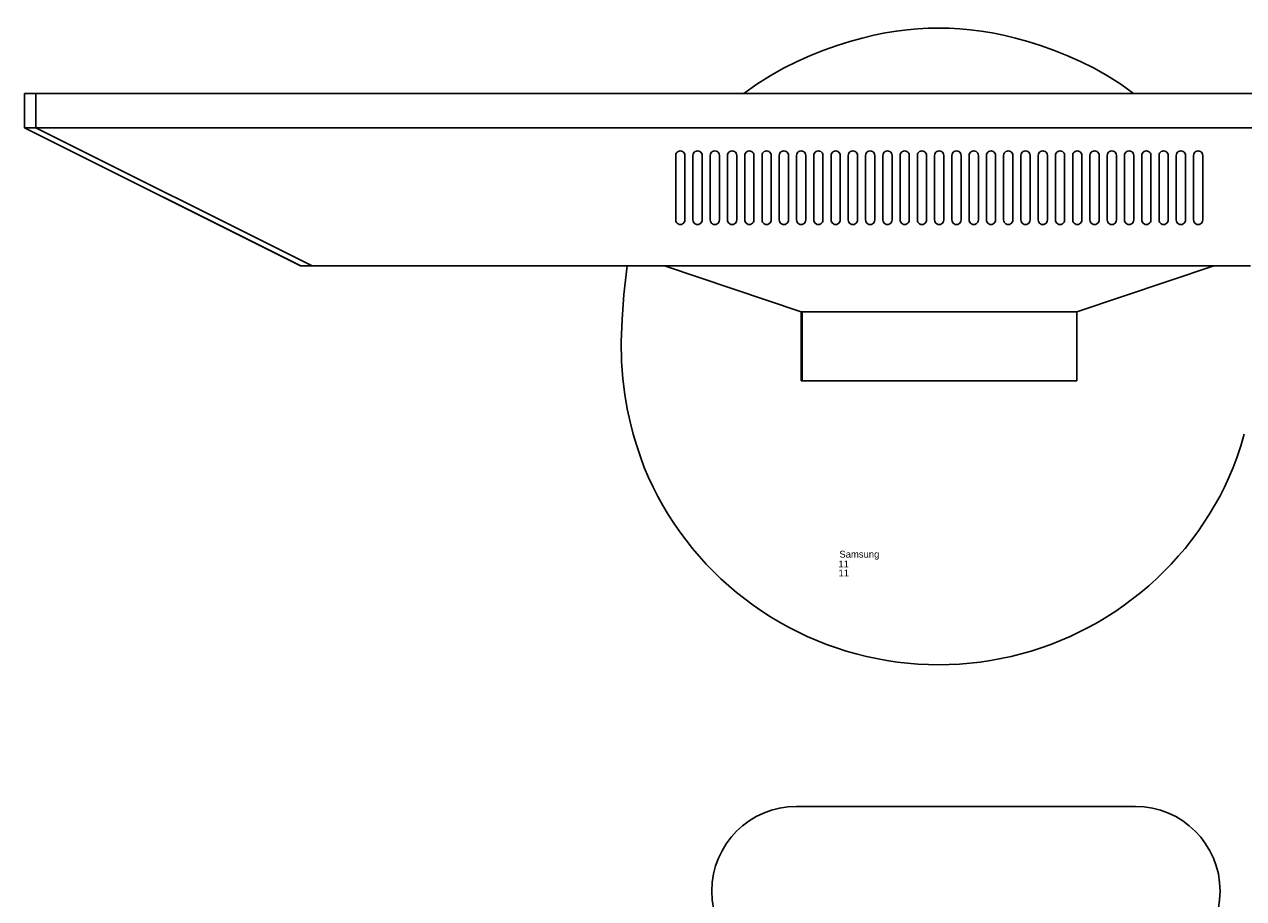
# Model space of a CAD drawing. Header units: inches. Extents: x 38 to 872, y -154 to 346.
# Tile 86 of 99: x 651 to 687, y 210 to 236. Entities that reach past the tile are written whole.
import ezdxf

# ---------------------------------------------------------------- set-up
doc = ezdxf.new("R2010")
doc.units = ezdxf.units.IN
doc.header["$MEASUREMENT"] = 0
doc.layers.add('Edges', color=7, linetype='Continuous')
doc.styles.get("Standard").update_dxf_attribs({"font": 'arial.ttf'})

# ---------------------------------------------------------------- blocks, each defined once
blk = doc.blocks.new('Mesa')
blk.add_lwpolyline([(117.882, 60.616), (107.882, 60.616)])
for centre, start, end in [((107.882, 58.116), 90, 270), ((117.882, 58.116), 270, 90)]:
    blk.add_arc(centre, 2.5, start, end)
for tag, p, flags in [('ID', (4.63, 109.471), 1), ('PC_DISPONIBLES', (4.666, 106.305), 3), ('PC_ACTUALES', (4.642, 104.708), 1)]:
    blk.add_attdef(tag, p, '', height=1, dxfattribs=dict(flags=flags))
blk.add_attdef('POSICION', (4.604, 107.926), '', height=1)
blk = doc.blocks.new('Monitor')
at = {"layer": 'Edges'}
for p, q in [((-3.948, -0.88), (-3.948, 1.157)), ((-3.948, 1.157), (-3.92, 1.157)), ((-3.92, -0.88), (-3.92, 1.157)), ((-3.92, 1.157), (4.192, 1.157)), ((4.192, -0.88), (4.192, 1.157)), ((-7.98, -2.239), (-3.948, -0.88)), ((-3.92, -0.88), (-3.948, -0.88)), ((4.192, -0.88), (-3.92, -0.88)), ((8.235, -2.239), (4.192, -0.88)), ((-26.873, -6.314), (-18.71, -2.239)), ((-26.873, -6.314), (-18.722, -2.239)), ((-18.382, -2.239), (-26.533, -6.314)), ((-18.71, -2.239), (-18.722, -2.239)), ((-18.382, -2.239), (-18.71, -2.239)), ((-9.083, -2.239), (-18.382, -2.239)), ((-7.98, -2.239), (-9.083, -2.239)), ((8.235, -2.239), (-7.98, -2.239)), ((9.31, -2.239), (8.235, -2.239)), ((-7.645, -3.562), (-7.65, -3.597)), ((-7.65, -3.597), (-7.65, -5.499)), ((-7.645, -3.562), (-7.632, -3.529)), ((-7.61, -3.501), (-7.632, -3.529)), ((-7.582, -3.48), (-7.61, -3.501)), ((-7.549, -3.466), (-7.582, -3.48)), ((-7.514, -3.462), (-7.549, -3.466)), ((-7.479, -3.466), (-7.514, -3.462)), ((-7.446, -3.48), (-7.479, -3.466)), ((-7.418, -3.501), (-7.446, -3.48)), ((-7.397, -3.529), (-7.418, -3.501)), ((-7.383, -3.562), (-7.397, -3.529)), ((-7.378, -3.597), (-7.383, -3.562)), ((-7.378, -5.499), (-7.378, -3.597)), ((-7.141, -3.597), (-7.136, -3.562)), ((-7.141, -5.499), (-7.141, -3.597)), ((-7.136, -3.562), (-7.122, -3.529)), ((-7.122, -3.529), (-7.101, -3.501)), ((-7.101, -3.501), (-7.073, -3.48)), ((-7.073, -3.48), (-7.04, -3.466)), ((-7.04, -3.466), (-7.005, -3.462)), ((-7.005, -3.462), (-6.97, -3.466)), ((-6.97, -3.466), (-6.937, -3.48)), ((-6.937, -3.48), (-6.909, -3.501)), ((-6.909, -3.501), (-6.887, -3.529)), ((-6.887, -3.529), (-6.874, -3.562)), ((-6.874, -3.562), (-6.869, -3.597)), ((-6.869, -3.597), (-6.869, -5.499)), ((-6.631, -3.597), (-6.627, -3.562)), ((-6.631, -5.499), (-6.631, -3.597)), ((-6.627, -3.562), (-6.613, -3.529)), ((-6.613, -3.529), (-6.591, -3.501)), ((-6.591, -3.501), (-6.563, -3.48)), ((-6.563, -3.48), (-6.531, -3.466)), ((-6.531, -3.466), (-6.495, -3.462)), ((-6.495, -3.462), (-6.46, -3.466)), ((-6.46, -3.466), (-6.427, -3.48)), ((-6.427, -3.48), (-6.399, -3.501)), ((-6.399, -3.501), (-6.378, -3.529)), ((-6.378, -3.529), (-6.364, -3.562)), ((-6.364, -3.562), (-6.36, -3.597)), ((-6.36, -3.597), (-6.36, -5.499)), ((-6.122, -3.597), (-6.117, -3.562)), ((-6.122, -3.597), (-6.122, -5.499)), ((-6.117, -3.562), (-6.104, -3.529)), ((-6.104, -3.529), (-6.082, -3.501)), ((-6.082, -3.501), (-6.054, -3.48)), ((-6.054, -3.48), (-6.021, -3.466)), ((-6.021, -3.466), (-5.986, -3.462)), ((-5.986, -3.462), (-5.951, -3.466)), ((-5.951, -3.466), (-5.918, -3.48)), ((-5.918, -3.48), (-5.89, -3.501)), ((-5.89, -3.501), (-5.868, -3.529)), ((-5.868, -3.529), (-5.855, -3.562)), ((-5.855, -3.562), (-5.85, -3.597)), ((-5.85, -3.597), (-5.85, -5.499)), ((-5.612, -3.597), (-5.608, -3.562)), ((-5.612, -3.597), (-5.612, -5.499)), ((-5.608, -3.562), (-5.594, -3.529)), ((-5.594, -3.529), (-5.573, -3.501)), ((-5.573, -3.501), (-5.544, -3.48)), ((-5.544, -3.48), (-5.512, -3.466)), ((-5.512, -3.466), (-5.477, -3.462)), ((-5.477, -3.462), (-5.441, -3.466)), ((-5.441, -3.466), (-5.409, -3.48)), ((-5.409, -3.48), (-5.38, -3.501)), ((-5.38, -3.501), (-5.359, -3.529)), ((-5.359, -3.529), (-5.345, -3.562)), ((-5.345, -3.562), (-5.341, -3.597)), ((-5.341, -3.597), (-5.341, -5.499)), ((-5.103, -3.597), (-5.098, -3.562)), ((-5.103, -3.597), (-5.103, -5.499)), ((-5.085, -3.529), (-5.098, -3.562)), ((-5.063, -3.501), (-5.085, -3.529)), ((-5.035, -3.48), (-5.063, -3.501)), ((-5.002, -3.466), (-5.035, -3.48)), ((-4.967, -3.462), (-5.002, -3.466)), ((-4.932, -3.466), (-4.967, -3.462)), ((-4.899, -3.48), (-4.932, -3.466)), ((-4.871, -3.501), (-4.899, -3.48)), ((-4.849, -3.529), (-4.871, -3.501)), ((-4.836, -3.562), (-4.849, -3.529)), ((-4.831, -3.597), (-4.836, -3.562)), ((-4.831, -5.499), (-4.831, -3.597)), ((-4.589, -3.562), (-4.594, -3.597)), ((-4.594, -3.597), (-4.594, -5.499)), ((-4.575, -3.529), (-4.589, -3.562)), ((-4.554, -3.501), (-4.575, -3.529)), ((-4.526, -3.48), (-4.554, -3.501)), ((-4.493, -3.466), (-4.526, -3.48)), ((-4.458, -3.462), (-4.493, -3.466)), ((-4.423, -3.466), (-4.458, -3.462)), ((-4.39, -3.48), (-4.423, -3.466)), ((-4.362, -3.501), (-4.39, -3.48)), ((-4.34, -3.529), (-4.362, -3.501)), ((-4.326, -3.562), (-4.34, -3.529)), ((-4.322, -3.597), (-4.326, -3.562)), ((-4.322, -5.499), (-4.322, -3.597)), ((-4.079, -3.562), (-4.084, -3.597)), ((-4.084, -3.597), (-4.084, -5.499)), ((-4.066, -3.529), (-4.079, -3.562)), ((-4.044, -3.501), (-4.066, -3.529)), ((-4.016, -3.48), (-4.044, -3.501)), ((-3.983, -3.466), (-4.016, -3.48)), ((-3.948, -3.462), (-3.983, -3.466)), ((-3.913, -3.466), (-3.948, -3.462)), ((-3.88, -3.48), (-3.913, -3.466)), ((-3.852, -3.501), (-3.88, -3.48)), ((-3.831, -3.529), (-3.852, -3.501)), ((-3.817, -3.562), (-3.831, -3.529)), ((-3.812, -3.597), (-3.817, -3.562)), ((-3.812, -5.499), (-3.812, -3.597)), ((-3.57, -3.562), (-3.575, -3.597)), ((-3.575, -3.597), (-3.575, -5.499)), ((-3.556, -3.529), (-3.57, -3.562)), ((-3.535, -3.501), (-3.556, -3.529)), ((-3.507, -3.48), (-3.535, -3.501)), ((-3.474, -3.466), (-3.507, -3.48)), ((-3.439, -3.462), (-3.474, -3.466)), ((-3.404, -3.466), (-3.439, -3.462)), ((-3.371, -3.48), (-3.404, -3.466)), ((-3.343, -3.501), (-3.371, -3.48)), ((-3.321, -3.529), (-3.343, -3.501)), ((-3.308, -3.562), (-3.321, -3.529)), ((-3.303, -3.597), (-3.308, -3.562)), ((-3.303, -5.499), (-3.303, -3.597)), ((-3.065, -3.597), (-3.061, -3.562)), ((-3.065, -3.597), (-3.065, -5.499)), ((-3.061, -3.562), (-3.047, -3.529)), ((-3.047, -3.529), (-3.025, -3.501)), ((-3.025, -3.501), (-2.997, -3.48)), ((-2.997, -3.48), (-2.965, -3.466)), ((-2.965, -3.466), (-2.929, -3.462)), ((-2.929, -3.462), (-2.894, -3.466)), ((-2.894, -3.466), (-2.861, -3.48)), ((-2.861, -3.48), (-2.833, -3.501)), ((-2.833, -3.501), (-2.812, -3.529)), ((-2.812, -3.529), (-2.798, -3.562)), ((-2.798, -3.562), (-2.794, -3.597)), ((-2.794, -3.597), (-2.794, -5.499)), ((-2.556, -3.597), (-2.551, -3.562)), ((-2.556, -3.597), (-2.556, -5.499)), ((-2.551, -3.562), (-2.538, -3.529)), ((-2.538, -3.529), (-2.516, -3.501)), ((-2.516, -3.501), (-2.488, -3.48)), ((-2.488, -3.48), (-2.455, -3.466)), ((-2.455, -3.466), (-2.42, -3.462)), ((-2.42, -3.462), (-2.385, -3.466)), ((-2.385, -3.466), (-2.352, -3.48)), ((-2.352, -3.48), (-2.324, -3.501)), ((-2.324, -3.501), (-2.302, -3.529)), ((-2.302, -3.529), (-2.289, -3.562)), ((-2.289, -3.562), (-2.284, -3.597)), ((-2.284, -3.597), (-2.284, -5.499)), ((-2.046, -3.597), (-2.042, -3.562)), ((-2.046, -3.597), (-2.046, -5.499)), ((-2.042, -3.562), (-2.028, -3.529)), ((-2.028, -3.529), (-2.007, -3.501)), ((-2.007, -3.501), (-1.978, -3.48)), ((-1.978, -3.48), (-1.946, -3.466)), ((-1.946, -3.466), (-1.91, -3.462)), ((-1.91, -3.462), (-1.875, -3.466)), ((-1.875, -3.466), (-1.843, -3.48)), ((-1.843, -3.48), (-1.814, -3.501)), ((-1.814, -3.501), (-1.793, -3.529)), ((-1.793, -3.529), (-1.779, -3.562)), ((-1.779, -3.562), (-1.775, -3.597)), ((-1.775, -3.597), (-1.775, -5.499)), ((-1.532, -3.562), (-1.537, -3.597)), ((-1.537, -3.597), (-1.537, -5.499)), ((-1.519, -3.529), (-1.532, -3.562)), ((-1.497, -3.501), (-1.519, -3.529)), ((-1.469, -3.48), (-1.497, -3.501)), ((-1.436, -3.466), (-1.469, -3.48)), ((-1.401, -3.462), (-1.436, -3.466)), ((-1.366, -3.466), (-1.401, -3.462)), ((-1.333, -3.48), (-1.366, -3.466)), ((-1.305, -3.501), (-1.333, -3.48)), ((-1.283, -3.529), (-1.305, -3.501)), ((-1.27, -3.562), (-1.283, -3.529)), ((-1.265, -3.597), (-1.27, -3.562)), ((-1.265, -5.499), (-1.265, -3.597)), ((-1.023, -3.562), (-1.027, -3.597)), ((-1.027, -3.597), (-1.027, -5.499)), ((-1.009, -3.529), (-1.023, -3.562)), ((-0.988, -3.501), (-1.009, -3.529)), ((-0.96, -3.48), (-0.988, -3.501)), ((-0.927, -3.466), (-0.96, -3.48)), ((-0.892, -3.462), (-0.927, -3.466)), ((-0.856, -3.466), (-0.892, -3.462)), ((-0.824, -3.48), (-0.856, -3.466)), ((-0.796, -3.501), (-0.824, -3.48)), ((-0.774, -3.529), (-0.796, -3.501)), ((-0.76, -3.562), (-0.774, -3.529)), ((-0.756, -3.597), (-0.76, -3.562)), ((-0.756, -5.499), (-0.756, -3.597)), ((-0.513, -3.562), (-0.518, -3.597)), ((-0.518, -3.597), (-0.518, -5.499)), ((-0.5, -3.529), (-0.513, -3.562)), ((-0.478, -3.501), (-0.5, -3.529)), ((-0.45, -3.48), (-0.478, -3.501)), ((-0.417, -3.466), (-0.45, -3.48)), ((-0.382, -3.462), (-0.417, -3.466)), ((-0.347, -3.466), (-0.382, -3.462)), ((-0.314, -3.48), (-0.347, -3.466)), ((-0.286, -3.501), (-0.314, -3.48)), ((-0.265, -3.529), (-0.286, -3.501)), ((-0.251, -3.562), (-0.265, -3.529)), ((-0.246, -3.597), (-0.251, -3.562)), ((-0.246, -5.499), (-0.246, -3.597)), ((-0.009, -3.597), (-0.004, -3.562)), ((-0.009, -3.597), (-0.009, -5.499)), ((-0.004, -3.562), (0.01, -3.529)), ((0.01, -3.529), (0.031, -3.501)), ((0.031, -3.501), (0.059, -3.48)), ((0.059, -3.48), (0.092, -3.466)), ((0.092, -3.466), (0.127, -3.462)), ((0.127, -3.462), (0.162, -3.466)), ((0.162, -3.466), (0.195, -3.48)), ((0.195, -3.48), (0.223, -3.501)), ((0.223, -3.501), (0.245, -3.529)), ((0.245, -3.529), (0.258, -3.562)), ((0.258, -3.562), (0.263, -3.597)), ((0.263, -3.597), (0.263, -5.499)), ((0.501, -3.597), (0.505, -3.562)), ((0.501, -3.597), (0.501, -5.499)), ((0.519, -3.529), (0.505, -3.562)), ((0.541, -3.501), (0.519, -3.529)), ((0.569, -3.48), (0.541, -3.501)), ((0.602, -3.466), (0.569, -3.48)), ((0.637, -3.462), (0.602, -3.466)), ((0.672, -3.466), (0.637, -3.462)), ((0.705, -3.48), (0.672, -3.466)), ((0.733, -3.501), (0.705, -3.48)), ((0.754, -3.529), (0.733, -3.501)), ((0.768, -3.562), (0.754, -3.529)), ((0.773, -3.597), (0.768, -3.562)), ((0.773, -5.499), (0.773, -3.597)), ((1.015, -3.562), (1.01, -3.597)), ((1.01, -3.597), (1.01, -5.499)), ((1.028, -3.529), (1.015, -3.562)), ((1.05, -3.501), (1.028, -3.529)), ((1.078, -3.48), (1.05, -3.501)), ((1.111, -3.466), (1.078, -3.48)), ((1.146, -3.462), (1.111, -3.466)), ((1.181, -3.466), (1.146, -3.462)), ((1.214, -3.48), (1.181, -3.466)), ((1.242, -3.501), (1.214, -3.48)), ((1.264, -3.529), (1.242, -3.501)), ((1.277, -3.562), (1.264, -3.529)), ((1.282, -3.597), (1.277, -3.562)), ((1.282, -5.499), (1.282, -3.597)), ((1.524, -3.562), (1.52, -3.597)), ((1.52, -3.597), (1.52, -5.499)), ((1.538, -3.529), (1.524, -3.562)), ((1.559, -3.501), (1.538, -3.529)), ((1.588, -3.48), (1.559, -3.501)), ((1.62, -3.466), (1.588, -3.48)), ((1.656, -3.462), (1.62, -3.466)), ((1.691, -3.466), (1.656, -3.462)), ((1.723, -3.48), (1.691, -3.466)), ((1.752, -3.501), (1.723, -3.48)), ((1.773, -3.529), (1.752, -3.501)), ((1.787, -3.562), (1.773, -3.529)), ((1.791, -3.597), (1.787, -3.562)), ((1.791, -5.499), (1.791, -3.597)), ((2.034, -3.562), (2.029, -3.597)), ((2.029, -3.597), (2.029, -5.499)), ((2.047, -3.529), (2.034, -3.562)), ((2.069, -3.501), (2.047, -3.529)), ((2.097, -3.48), (2.069, -3.501)), ((2.13, -3.466), (2.097, -3.48)), ((2.165, -3.462), (2.13, -3.466)), ((2.2, -3.466), (2.165, -3.462)), ((2.233, -3.48), (2.2, -3.466)), ((2.261, -3.501), (2.233, -3.48)), ((2.283, -3.529), (2.261, -3.501)), ((2.296, -3.562), (2.283, -3.529)), ((2.301, -3.597), (2.296, -3.562)), ((2.301, -5.499), (2.301, -3.597)), ((2.543, -3.562), (2.539, -3.597)), ((2.539, -3.597), (2.539, -5.499)), ((2.557, -3.529), (2.543, -3.562)), ((2.578, -3.501), (2.557, -3.529)), ((2.606, -3.48), (2.578, -3.501)), ((2.639, -3.466), (2.606, -3.48)), ((2.674, -3.462), (2.639, -3.466)), ((2.71, -3.466), (2.674, -3.462)), ((2.742, -3.48), (2.71, -3.466)), ((2.77, -3.501), (2.742, -3.48)), ((2.792, -3.529), (2.77, -3.501)), ((2.806, -3.562), (2.792, -3.529)), ((2.81, -3.597), (2.806, -3.562)), ((2.81, -5.499), (2.81, -3.597)), ((3.053, -3.562), (3.048, -3.597)), ((3.048, -3.597), (3.048, -5.499)), ((3.053, -3.562), (3.066, -3.529)), ((3.066, -3.529), (3.088, -3.501)), ((3.088, -3.501), (3.116, -3.48)), ((3.116, -3.48), (3.149, -3.466)), ((3.149, -3.466), (3.184, -3.462)), ((3.184, -3.462), (3.219, -3.466)), ((3.219, -3.466), (3.252, -3.48)), ((3.28, -3.501), (3.252, -3.48)), ((3.301, -3.529), (3.28, -3.501)), ((3.315, -3.562), (3.301, -3.529)), ((3.32, -3.597), (3.315, -3.562)), ((3.32, -5.499), (3.32, -3.597)), ((3.562, -3.562), (3.557, -3.597)), ((3.557, -3.597), (3.557, -5.499)), ((3.576, -3.529), (3.562, -3.562)), ((3.597, -3.501), (3.576, -3.529)), ((3.625, -3.48), (3.597, -3.501)), ((3.658, -3.466), (3.625, -3.48)), ((3.693, -3.462), (3.658, -3.466)), ((3.728, -3.466), (3.693, -3.462)), ((3.761, -3.48), (3.728, -3.466)), ((3.789, -3.501), (3.761, -3.48)), ((3.811, -3.529), (3.789, -3.501)), ((3.825, -3.562), (3.811, -3.529)), ((3.829, -3.597), (3.825, -3.562)), ((3.829, -5.499), (3.829, -3.597)), ((4.071, -3.562), (4.067, -3.597)), ((4.067, -3.597), (4.067, -5.499)), ((4.085, -3.529), (4.071, -3.562)), ((4.107, -3.501), (4.085, -3.529)), ((4.135, -3.48), (4.107, -3.501)), ((4.168, -3.466), (4.135, -3.48)), ((4.203, -3.462), (4.168, -3.466)), ((4.238, -3.466), (4.203, -3.462)), ((4.271, -3.48), (4.238, -3.466)), ((4.299, -3.501), (4.271, -3.48)), ((4.32, -3.529), (4.299, -3.501)), ((4.334, -3.562), (4.32, -3.529)), ((4.339, -3.597), (4.334, -3.562)), ((4.339, -5.499), (4.339, -3.597)), ((4.581, -3.562), (4.576, -3.597)), ((4.576, -3.597), (4.576, -5.499)), ((4.595, -3.529), (4.581, -3.562)), ((4.616, -3.501), (4.595, -3.529)), ((4.644, -3.48), (4.616, -3.501)), ((4.677, -3.466), (4.644, -3.48)), ((4.712, -3.462), (4.677, -3.466)), ((4.747, -3.466), (4.712, -3.462)), ((4.78, -3.48), (4.747, -3.466)), ((4.808, -3.501), (4.78, -3.48)), ((4.83, -3.529), (4.808, -3.501)), ((4.843, -3.562), (4.83, -3.529)), ((4.848, -3.597), (4.843, -3.562)), ((4.848, -5.499), (4.848, -3.597)), ((5.086, -3.597), (5.09, -3.562)), ((5.086, -3.597), (5.086, -5.499)), ((5.104, -3.529), (5.09, -3.562)), ((5.126, -3.501), (5.104, -3.529)), ((5.154, -3.48), (5.126, -3.501)), ((5.186, -3.466), (5.154, -3.48)), ((5.222, -3.462), (5.186, -3.466)), ((5.257, -3.466), (5.222, -3.462)), ((5.29, -3.48), (5.257, -3.466)), ((5.318, -3.501), (5.29, -3.48)), ((5.339, -3.529), (5.318, -3.501)), ((5.353, -3.562), (5.339, -3.529)), ((5.357, -3.597), (5.353, -3.562)), ((5.357, -5.499), (5.357, -3.597)), ((5.6, -3.562), (5.595, -3.597)), ((5.595, -3.597), (5.595, -5.499)), ((5.613, -3.529), (5.6, -3.562)), ((5.635, -3.501), (5.613, -3.529)), ((5.663, -3.48), (5.635, -3.501)), ((5.696, -3.466), (5.663, -3.48)), ((5.731, -3.462), (5.696, -3.466)), ((5.766, -3.466), (5.731, -3.462)), ((5.799, -3.48), (5.766, -3.466)), ((5.827, -3.501), (5.799, -3.48)), ((5.849, -3.529), (5.827, -3.501)), ((5.862, -3.562), (5.849, -3.529)), ((5.867, -3.597), (5.862, -3.562)), ((5.867, -5.499), (5.867, -3.597)), ((6.109, -3.562), (6.105, -3.597)), ((6.105, -3.597), (6.105, -5.499)), ((6.123, -3.529), (6.109, -3.562)), ((6.144, -3.501), (6.123, -3.529)), ((6.173, -3.48), (6.144, -3.501)), ((6.205, -3.466), (6.173, -3.48)), ((6.24, -3.462), (6.205, -3.466)), ((6.276, -3.466), (6.24, -3.462)), ((6.308, -3.48), (6.276, -3.466)), ((6.337, -3.501), (6.308, -3.48)), ((6.358, -3.529), (6.337, -3.501)), ((6.372, -3.562), (6.358, -3.529)), ((6.376, -3.597), (6.372, -3.562)), ((6.376, -5.499), (6.376, -3.597)), ((6.614, -3.597), (6.619, -3.562)), ((6.614, -3.597), (6.614, -5.499)), ((6.632, -3.529), (6.619, -3.562)), ((6.654, -3.501), (6.632, -3.529)), ((6.682, -3.48), (6.654, -3.501)), ((6.715, -3.466), (6.682, -3.48)), ((6.75, -3.462), (6.715, -3.466)), ((6.785, -3.466), (6.75, -3.462)), ((6.818, -3.48), (6.785, -3.466)), ((6.846, -3.501), (6.818, -3.48)), ((6.868, -3.529), (6.846, -3.501)), ((6.881, -3.562), (6.868, -3.529)), ((6.886, -3.597), (6.881, -3.562)), ((6.886, -5.499), (6.886, -3.597)), ((7.128, -3.562), (7.123, -3.597)), ((7.123, -3.597), (7.123, -5.499)), ((7.142, -3.529), (7.128, -3.562)), ((7.163, -3.501), (7.142, -3.529)), ((7.191, -3.48), (7.163, -3.501)), ((7.224, -3.466), (7.191, -3.48)), ((7.259, -3.462), (7.224, -3.466)), ((7.294, -3.466), (7.259, -3.462)), ((7.327, -3.48), (7.294, -3.466)), ((7.355, -3.501), (7.327, -3.48)), ((7.377, -3.529), (7.355, -3.501)), ((7.391, -3.562), (7.377, -3.529)), ((7.395, -3.597), (7.391, -3.562)), ((7.395, -5.499), (7.395, -3.597)), ((7.638, -3.562), (7.633, -3.597)), ((7.633, -3.597), (7.633, -5.499)), ((7.638, -3.562), (7.651, -3.529)), ((7.651, -3.529), (7.673, -3.501)), ((7.673, -3.501), (7.701, -3.48)), ((7.701, -3.48), (7.734, -3.466)), ((7.769, -3.462), (7.734, -3.466)), ((7.804, -3.466), (7.769, -3.462)), ((7.837, -3.48), (7.804, -3.466)), ((7.865, -3.501), (7.837, -3.48)), ((7.886, -3.529), (7.865, -3.501)), ((7.9, -3.562), (7.886, -3.529)), ((7.905, -3.597), (7.9, -3.562)), ((7.905, -5.499), (7.905, -3.597)), ((-7.65, -5.499), (-7.645, -5.534)), ((-7.645, -5.534), (-7.632, -5.567)), ((-7.632, -5.567), (-7.61, -5.595)), ((-7.61, -5.595), (-7.582, -5.617)), ((-7.582, -5.617), (-7.549, -5.631)), ((-7.549, -5.631), (-7.514, -5.635)), ((-7.514, -5.635), (-7.479, -5.631)), ((-7.479, -5.631), (-7.446, -5.617)), ((-7.446, -5.617), (-7.418, -5.595)), ((-7.418, -5.595), (-7.397, -5.567)), ((-7.397, -5.567), (-7.383, -5.534)), ((-7.383, -5.534), (-7.378, -5.499)), ((-7.136, -5.534), (-7.141, -5.499)), ((-7.122, -5.567), (-7.136, -5.534)), ((-7.101, -5.595), (-7.122, -5.567)), ((-7.073, -5.617), (-7.101, -5.595)), ((-7.04, -5.631), (-7.073, -5.617)), ((-7.005, -5.635), (-7.04, -5.631)), ((-6.97, -5.631), (-7.005, -5.635)), ((-6.937, -5.617), (-6.97, -5.631)), ((-6.909, -5.595), (-6.937, -5.617)), ((-6.887, -5.567), (-6.909, -5.595)), ((-6.874, -5.534), (-6.887, -5.567)), ((-6.869, -5.499), (-6.874, -5.534)), ((-6.627, -5.534), (-6.631, -5.499)), ((-6.613, -5.567), (-6.627, -5.534)), ((-6.591, -5.595), (-6.613, -5.567)), ((-6.563, -5.617), (-6.591, -5.595)), ((-6.531, -5.631), (-6.563, -5.617)), ((-6.495, -5.635), (-6.531, -5.631)), ((-6.46, -5.631), (-6.495, -5.635)), ((-6.427, -5.617), (-6.46, -5.631)), ((-6.399, -5.595), (-6.427, -5.617)), ((-6.378, -5.567), (-6.399, -5.595)), ((-6.364, -5.534), (-6.378, -5.567)), ((-6.36, -5.499), (-6.364, -5.534)), ((-6.117, -5.534), (-6.122, -5.499)), ((-6.104, -5.567), (-6.117, -5.534)), ((-6.082, -5.595), (-6.104, -5.567)), ((-6.054, -5.617), (-6.082, -5.595)), ((-6.021, -5.631), (-6.054, -5.617)), ((-5.986, -5.635), (-6.021, -5.631)), ((-5.951, -5.631), (-5.986, -5.635)), ((-5.918, -5.617), (-5.951, -5.631)), ((-5.89, -5.595), (-5.918, -5.617)), ((-5.868, -5.567), (-5.89, -5.595)), ((-5.855, -5.534), (-5.868, -5.567)), ((-5.85, -5.499), (-5.855, -5.534)), ((-5.608, -5.534), (-5.612, -5.499)), ((-5.594, -5.567), (-5.608, -5.534)), ((-5.573, -5.595), (-5.594, -5.567)), ((-5.544, -5.617), (-5.573, -5.595)), ((-5.512, -5.631), (-5.544, -5.617)), ((-5.477, -5.635), (-5.512, -5.631)), ((-5.441, -5.631), (-5.477, -5.635)), ((-5.409, -5.617), (-5.441, -5.631)), ((-5.38, -5.595), (-5.409, -5.617)), ((-5.359, -5.567), (-5.38, -5.595)), ((-5.345, -5.534), (-5.359, -5.567)), ((-5.341, -5.499), (-5.345, -5.534)), ((-5.098, -5.534), (-5.103, -5.499)), ((-5.098, -5.534), (-5.085, -5.567)), ((-5.085, -5.567), (-5.063, -5.595)), ((-5.035, -5.617), (-5.063, -5.595)), ((-5.002, -5.631), (-5.035, -5.617)), ((-5.002, -5.631), (-4.967, -5.635)), ((-4.967, -5.635), (-4.932, -5.631)), ((-4.932, -5.631), (-4.899, -5.617)), ((-4.899, -5.617), (-4.871, -5.595)), ((-4.871, -5.595), (-4.849, -5.567)), ((-4.849, -5.567), (-4.836, -5.534)), ((-4.836, -5.534), (-4.831, -5.499)), ((-4.594, -5.499), (-4.589, -5.534)), ((-4.589, -5.534), (-4.575, -5.567)), ((-4.575, -5.567), (-4.554, -5.595)), ((-4.554, -5.595), (-4.526, -5.617)), ((-4.526, -5.617), (-4.493, -5.631)), ((-4.493, -5.631), (-4.458, -5.635)), ((-4.458, -5.635), (-4.423, -5.631)), ((-4.423, -5.631), (-4.39, -5.617)), ((-4.39, -5.617), (-4.362, -5.595)), ((-4.362, -5.595), (-4.34, -5.567)), ((-4.34, -5.567), (-4.326, -5.534)), ((-4.326, -5.534), (-4.322, -5.499)), ((-4.084, -5.499), (-4.079, -5.534)), ((-4.079, -5.534), (-4.066, -5.567)), ((-4.066, -5.567), (-4.044, -5.595)), ((-4.044, -5.595), (-4.016, -5.617)), ((-4.016, -5.617), (-3.983, -5.631)), ((-3.983, -5.631), (-3.948, -5.635)), ((-3.948, -5.635), (-3.913, -5.631)), ((-3.913, -5.631), (-3.88, -5.617)), ((-3.88, -5.617), (-3.852, -5.595)), ((-3.852, -5.595), (-3.831, -5.567)), ((-3.831, -5.567), (-3.817, -5.534)), ((-3.817, -5.534), (-3.812, -5.499)), ((-3.575, -5.499), (-3.57, -5.534)), ((-3.57, -5.534), (-3.556, -5.567)), ((-3.556, -5.567), (-3.535, -5.595)), ((-3.535, -5.595), (-3.507, -5.617)), ((-3.507, -5.617), (-3.474, -5.631)), ((-3.474, -5.631), (-3.439, -5.635)), ((-3.439, -5.635), (-3.404, -5.631)), ((-3.404, -5.631), (-3.371, -5.617)), ((-3.371, -5.617), (-3.343, -5.595)), ((-3.343, -5.595), (-3.321, -5.567)), ((-3.321, -5.567), (-3.308, -5.534)), ((-3.308, -5.534), (-3.303, -5.499)), ((-3.061, -5.534), (-3.065, -5.499)), ((-3.047, -5.567), (-3.061, -5.534)), ((-3.025, -5.595), (-3.047, -5.567)), ((-2.997, -5.617), (-3.025, -5.595)), ((-2.965, -5.631), (-2.997, -5.617)), ((-2.929, -5.635), (-2.965, -5.631)), ((-2.894, -5.631), (-2.929, -5.635)), ((-2.861, -5.617), (-2.894, -5.631)), ((-2.833, -5.595), (-2.861, -5.617)), ((-2.812, -5.567), (-2.833, -5.595)), ((-2.798, -5.534), (-2.812, -5.567)), ((-2.794, -5.499), (-2.798, -5.534)), ((-2.551, -5.534), (-2.556, -5.499)), ((-2.538, -5.567), (-2.551, -5.534)), ((-2.516, -5.595), (-2.538, -5.567)), ((-2.488, -5.617), (-2.516, -5.595)), ((-2.455, -5.631), (-2.488, -5.617)), ((-2.42, -5.635), (-2.455, -5.631)), ((-2.385, -5.631), (-2.42, -5.635)), ((-2.352, -5.617), (-2.385, -5.631)), ((-2.324, -5.595), (-2.352, -5.617)), ((-2.302, -5.567), (-2.324, -5.595)), ((-2.289, -5.534), (-2.302, -5.567)), ((-2.284, -5.499), (-2.289, -5.534)), ((-2.042, -5.534), (-2.046, -5.499)), ((-2.028, -5.567), (-2.042, -5.534)), ((-2.007, -5.595), (-2.028, -5.567)), ((-1.978, -5.617), (-2.007, -5.595)), ((-1.946, -5.631), (-1.978, -5.617)), ((-1.91, -5.635), (-1.946, -5.631)), ((-1.875, -5.631), (-1.91, -5.635)), ((-1.843, -5.617), (-1.875, -5.631)), ((-1.814, -5.595), (-1.843, -5.617)), ((-1.793, -5.567), (-1.814, -5.595)), ((-1.779, -5.534), (-1.793, -5.567)), ((-1.775, -5.499), (-1.779, -5.534)), ((-1.537, -5.499), (-1.532, -5.534)), ((-1.532, -5.534), (-1.519, -5.567)), ((-1.519, -5.567), (-1.497, -5.595)), ((-1.497, -5.595), (-1.469, -5.617)), ((-1.469, -5.617), (-1.436, -5.631)), ((-1.436, -5.631), (-1.401, -5.635)), ((-1.401, -5.635), (-1.366, -5.631)), ((-1.366, -5.631), (-1.333, -5.617)), ((-1.333, -5.617), (-1.305, -5.595)), ((-1.305, -5.595), (-1.283, -5.567)), ((-1.283, -5.567), (-1.27, -5.534)), ((-1.27, -5.534), (-1.265, -5.499)), ((-1.027, -5.499), (-1.023, -5.534)), ((-1.023, -5.534), (-1.009, -5.567)), ((-1.009, -5.567), (-0.988, -5.595)), ((-0.988, -5.595), (-0.96, -5.617)), ((-0.96, -5.617), (-0.927, -5.631)), ((-0.927, -5.631), (-0.892, -5.635)), ((-0.892, -5.635), (-0.856, -5.631)), ((-0.856, -5.631), (-0.824, -5.617)), ((-0.824, -5.617), (-0.796, -5.595)), ((-0.796, -5.595), (-0.774, -5.567)), ((-0.774, -5.567), (-0.76, -5.534)), ((-0.76, -5.534), (-0.756, -5.499)), ((-0.518, -5.499), (-0.513, -5.534)), ((-0.513, -5.534), (-0.5, -5.567)), ((-0.5, -5.567), (-0.478, -5.595)), ((-0.478, -5.595), (-0.45, -5.617)), ((-0.45, -5.617), (-0.417, -5.631)), ((-0.417, -5.631), (-0.382, -5.635)), ((-0.382, -5.635), (-0.347, -5.631)), ((-0.347, -5.631), (-0.314, -5.617)), ((-0.314, -5.617), (-0.286, -5.595)), ((-0.286, -5.595), (-0.265, -5.567)), ((-0.265, -5.567), (-0.251, -5.534)), ((-0.251, -5.534), (-0.246, -5.499)), ((-0.004, -5.534), (-0.009, -5.499)), ((0.01, -5.567), (-0.004, -5.534)), ((0.031, -5.595), (0.01, -5.567)), ((0.059, -5.617), (0.031, -5.595)), ((0.092, -5.631), (0.059, -5.617)), ((0.127, -5.635), (0.092, -5.631)), ((0.162, -5.631), (0.127, -5.635)), ((0.195, -5.617), (0.162, -5.631)), ((0.223, -5.595), (0.195, -5.617)), ((0.245, -5.567), (0.223, -5.595)), ((0.258, -5.534), (0.245, -5.567)), ((0.263, -5.499), (0.258, -5.534)), ((0.501, -5.499), (0.505, -5.534)), ((0.505, -5.534), (0.519, -5.567)), ((0.519, -5.567), (0.541, -5.595)), ((0.541, -5.595), (0.569, -5.617)), ((0.569, -5.617), (0.602, -5.631)), ((0.602, -5.631), (0.637, -5.635)), ((0.637, -5.635), (0.672, -5.631)), ((0.672, -5.631), (0.705, -5.617)), ((0.705, -5.617), (0.733, -5.595)), ((0.733, -5.595), (0.754, -5.567)), ((0.754, -5.567), (0.768, -5.534)), ((0.768, -5.534), (0.773, -5.499)), ((1.01, -5.499), (1.015, -5.534)), ((1.015, -5.534), (1.028, -5.567)), ((1.028, -5.567), (1.05, -5.595)), ((1.05, -5.595), (1.078, -5.617)), ((1.078, -5.617), (1.111, -5.631)), ((1.111, -5.631), (1.146, -5.635)), ((1.146, -5.635), (1.181, -5.631)), ((1.181, -5.631), (1.214, -5.617)), ((1.214, -5.617), (1.242, -5.595)), ((1.242, -5.595), (1.264, -5.567)), ((1.264, -5.567), (1.277, -5.534)), ((1.277, -5.534), (1.282, -5.499)), ((1.52, -5.499), (1.524, -5.534)), ((1.524, -5.534), (1.538, -5.567)), ((1.538, -5.567), (1.559, -5.595)), ((1.559, -5.595), (1.588, -5.617)), ((1.588, -5.617), (1.62, -5.631)), ((1.62, -5.631), (1.656, -5.635)), ((1.656, -5.635), (1.691, -5.631)), ((1.691, -5.631), (1.723, -5.617)), ((1.723, -5.617), (1.752, -5.595)), ((1.752, -5.595), (1.773, -5.567)), ((1.773, -5.567), (1.787, -5.534)), ((1.787, -5.534), (1.791, -5.499)), ((2.029, -5.499), (2.034, -5.534)), ((2.034, -5.534), (2.047, -5.567)), ((2.047, -5.567), (2.069, -5.595)), ((2.069, -5.595), (2.097, -5.617)), ((2.097, -5.617), (2.13, -5.631)), ((2.13, -5.631), (2.165, -5.635)), ((2.165, -5.635), (2.2, -5.631)), ((2.2, -5.631), (2.233, -5.617)), ((2.233, -5.617), (2.261, -5.595)), ((2.261, -5.595), (2.283, -5.567)), ((2.283, -5.567), (2.296, -5.534)), ((2.296, -5.534), (2.301, -5.499)), ((2.539, -5.499), (2.543, -5.534)), ((2.543, -5.534), (2.557, -5.567)), ((2.557, -5.567), (2.578, -5.595)), ((2.578, -5.595), (2.606, -5.617)), ((2.606, -5.617), (2.639, -5.631)), ((2.639, -5.631), (2.674, -5.635)), ((2.674, -5.635), (2.71, -5.631)), ((2.71, -5.631), (2.742, -5.617)), ((2.742, -5.617), (2.77, -5.595)), ((2.77, -5.595), (2.792, -5.567)), ((2.792, -5.567), (2.806, -5.534)), ((2.806, -5.534), (2.81, -5.499)), ((3.048, -5.499), (3.053, -5.534)), ((3.053, -5.534), (3.066, -5.567)), ((3.066, -5.567), (3.088, -5.595)), ((3.088, -5.595), (3.116, -5.617)), ((3.116, -5.617), (3.149, -5.631)), ((3.149, -5.631), (3.184, -5.635)), ((3.184, -5.635), (3.219, -5.631)), ((3.219, -5.631), (3.252, -5.617)), ((3.252, -5.617), (3.28, -5.595)), ((3.28, -5.595), (3.301, -5.567)), ((3.301, -5.567), (3.315, -5.534)), ((3.315, -5.534), (3.32, -5.499)), ((3.557, -5.499), (3.562, -5.534)), ((3.562, -5.534), (3.576, -5.567)), ((3.576, -5.567), (3.597, -5.595)), ((3.597, -5.595), (3.625, -5.617)), ((3.625, -5.617), (3.658, -5.631)), ((3.658, -5.631), (3.693, -5.635)), ((3.693, -5.635), (3.728, -5.631)), ((3.728, -5.631), (3.761, -5.617)), ((3.761, -5.617), (3.789, -5.595)), ((3.789, -5.595), (3.811, -5.567)), ((3.811, -5.567), (3.825, -5.534)), ((3.825, -5.534), (3.829, -5.499)), ((4.067, -5.499), (4.071, -5.534)), ((4.071, -5.534), (4.085, -5.567)), ((4.085, -5.567), (4.107, -5.595)), ((4.107, -5.595), (4.135, -5.617)), ((4.135, -5.617), (4.168, -5.631)), ((4.168, -5.631), (4.203, -5.635)), ((4.203, -5.635), (4.238, -5.631)), ((4.238, -5.631), (4.271, -5.617)), ((4.271, -5.617), (4.299, -5.595)), ((4.299, -5.595), (4.32, -5.567)), ((4.32, -5.567), (4.334, -5.534)), ((4.334, -5.534), (4.339, -5.499)), ((4.576, -5.499), (4.581, -5.534)), ((4.581, -5.534), (4.595, -5.567)), ((4.595, -5.567), (4.616, -5.595)), ((4.616, -5.595), (4.644, -5.617)), ((4.644, -5.617), (4.677, -5.631)), ((4.677, -5.631), (4.712, -5.635)), ((4.712, -5.635), (4.747, -5.631)), ((4.747, -5.631), (4.78, -5.617)), ((4.78, -5.617), (4.808, -5.595)), ((4.808, -5.595), (4.83, -5.567)), ((4.83, -5.567), (4.843, -5.534)), ((4.843, -5.534), (4.848, -5.499)), ((5.09, -5.534), (5.086, -5.499)), ((5.104, -5.567), (5.09, -5.534)), ((5.104, -5.567), (5.126, -5.595)), ((5.126, -5.595), (5.154, -5.617)), ((5.154, -5.617), (5.186, -5.631)), ((5.186, -5.631), (5.222, -5.635)), ((5.222, -5.635), (5.257, -5.631)), ((5.257, -5.631), (5.29, -5.617)), ((5.29, -5.617), (5.318, -5.595)), ((5.318, -5.595), (5.339, -5.567)), ((5.339, -5.567), (5.353, -5.534)), ((5.353, -5.534), (5.357, -5.499)), ((5.595, -5.499), (5.6, -5.534)), ((5.6, -5.534), (5.613, -5.567)), ((5.613, -5.567), (5.635, -5.595)), ((5.635, -5.595), (5.663, -5.617)), ((5.663, -5.617), (5.696, -5.631)), ((5.696, -5.631), (5.731, -5.635)), ((5.731, -5.635), (5.766, -5.631)), ((5.766, -5.631), (5.799, -5.617)), ((5.799, -5.617), (5.827, -5.595)), ((5.827, -5.595), (5.849, -5.567)), ((5.849, -5.567), (5.862, -5.534)), ((5.862, -5.534), (5.867, -5.499)), ((6.105, -5.499), (6.109, -5.534)), ((6.109, -5.534), (6.123, -5.567)), ((6.123, -5.567), (6.144, -5.595)), ((6.144, -5.595), (6.173, -5.617)), ((6.173, -5.617), (6.205, -5.631)), ((6.205, -5.631), (6.24, -5.635)), ((6.24, -5.635), (6.276, -5.631)), ((6.276, -5.631), (6.308, -5.617)), ((6.308, -5.617), (6.337, -5.595)), ((6.337, -5.595), (6.358, -5.567)), ((6.358, -5.567), (6.372, -5.534)), ((6.372, -5.534), (6.376, -5.499)), ((6.619, -5.534), (6.614, -5.499)), ((6.632, -5.567), (6.619, -5.534)), ((6.654, -5.595), (6.632, -5.567)), ((6.682, -5.617), (6.654, -5.595)), ((6.715, -5.631), (6.682, -5.617)), ((6.75, -5.635), (6.715, -5.631)), ((6.785, -5.631), (6.75, -5.635)), ((6.818, -5.617), (6.785, -5.631)), ((6.846, -5.595), (6.818, -5.617)), ((6.846, -5.595), (6.868, -5.567)), ((6.868, -5.567), (6.881, -5.534)), ((6.881, -5.534), (6.886, -5.499)), ((7.123, -5.499), (7.128, -5.534)), ((7.128, -5.534), (7.142, -5.567)), ((7.142, -5.567), (7.163, -5.595)), ((7.163, -5.595), (7.191, -5.617)), ((7.191, -5.617), (7.224, -5.631)), ((7.224, -5.631), (7.259, -5.635)), ((7.259, -5.635), (7.294, -5.631)), ((7.294, -5.631), (7.327, -5.617)), ((7.327, -5.617), (7.355, -5.595)), ((7.355, -5.595), (7.377, -5.567)), ((7.377, -5.567), (7.391, -5.534)), ((7.391, -5.534), (7.395, -5.499)), ((7.633, -5.499), (7.638, -5.534)), ((7.638, -5.534), (7.651, -5.567)), ((7.651, -5.567), (7.673, -5.595)), ((7.673, -5.595), (7.701, -5.617)), ((7.701, -5.617), (7.734, -5.631)), ((7.734, -5.631), (7.769, -5.635)), ((7.769, -5.635), (7.804, -5.631)), ((7.804, -5.631), (7.837, -5.617)), ((7.837, -5.617), (7.865, -5.595)), ((7.865, -5.595), (7.886, -5.567)), ((7.886, -5.567), (7.9, -5.534)), ((7.9, -5.534), (7.905, -5.499)), ((-26.873, -7.333), (-26.873, -6.314)), ((-26.873, -6.314), (-26.533, -6.314)), ((-26.533, -6.314), (26.788, -6.314)), ((-26.533, -7.333), (-26.533, -6.314)), ((-26.533, -7.333), (-26.873, -7.333)), ((-5.637, -7.333), (-26.533, -7.333)), ((-5.637, -7.333), (5.863, -7.333)), ((5.863, -7.333), (26.788, -7.333))]:
    blk.add_line(p, q, dxfattribs=at)
for points in [[(9.128, 2.73), (9.027, 3.074), (8.919, 3.4), (8.802, 3.711), (8.678, 4.008), (8.545, 4.293), (8.405, 4.57), (8.255, 4.839), (8.097, 5.103), (7.93, 5.362), (7.755, 5.614), (7.572, 5.862), (7.381, 6.103), (7.182, 6.337), (6.975, 6.565), (6.761, 6.786), (6.54, 7), (6.312, 7.207), (6.077, 7.406), (5.836, 7.597), (5.589, 7.78), (5.336, 7.955), (5.078, 8.122), (4.814, 8.28), (4.545, 8.43), (4.271, 8.57), (3.993, 8.702), (3.711, 8.824), (3.425, 8.937), (3.135, 9.041), (2.842, 9.135), (2.546, 9.22), (2.248, 9.294), (1.947, 9.359), (1.645, 9.414), (1.34, 9.459), (1.035, 9.494), (0.728, 9.52), (0.421, 9.535), (0.113, 9.54), (-0.194, 9.535), (-0.502, 9.52), (-0.808, 9.494), (-1.114, 9.459), (-1.418, 9.414), (-1.721, 9.359), (-2.022, 9.294), (-2.32, 9.22), (-2.616, 9.135), (-2.909, 9.041), (-3.198, 8.937), (-3.485, 8.824), (-3.767, 8.702), (-4.045, 8.57), (-4.319, 8.43), (-4.587, 8.28), (-4.851, 8.122), (-5.11, 7.955), (-5.363, 7.78), (-5.61, 7.597), (-5.851, 7.406), (-6.086, 7.207), (-6.314, 7), (-6.535, 6.786), (-6.749, 6.565), (-6.955, 6.337), (-7.154, 6.103), (-7.345, 5.862), (-7.529, 5.614), (-7.704, 5.362), (-7.87, 5.103), (-8.029, 4.839), (-8.178, 4.57), (-8.319, 4.293), (-8.452, 4.008), (-8.576, 3.711), (-8.692, 3.4), (-8.801, 3.074), (-8.901, 2.73), (-8.995, 2.367), (-9.08, 1.98), (-9.154, 1.56), (-9.211, 1.098), (-9.246, 0.581), (-9.256, 0), (-9.235, -0.657), (-9.179, -1.399), (-9.083, -2.239)], [(-5.637, -7.333), (-5.257, -7.606), (-4.867, -7.854), (-4.47, -8.076), (-4.07, -8.275), (-3.67, -8.453), (-3.275, -8.609), (-2.887, -8.745), (-2.511, -8.863), (-2.15, -8.964), (-1.802, -9.049), (-1.465, -9.118), (-1.138, -9.173), (-0.818, -9.213), (-0.505, -9.242), (-0.195, -9.258), (0.113, -9.263), (0.421, -9.258), (0.731, -9.242), (1.045, -9.213), (1.364, -9.173), (1.691, -9.118), (2.028, -9.049), (2.376, -8.964), (2.738, -8.863), (3.113, -8.745), (3.501, -8.609), (3.896, -8.453), (4.296, -8.275), (4.696, -8.076), (5.093, -7.854), (5.484, -7.606), (5.863, -7.333)]]:
    blk.add_lwpolyline(points, dxfattribs=at)
for tag, p in [('PUESTO', (-2.849, 6.664)), ('ID', (-2.845, 6.929)), ('MARCA', (-2.82, 6.376))]:
    blk.add_attdef(tag, p, '', height=0.2)
at = {"flags": 9}
blk.add_attdef('TIEMPO_DE_USO', (-2.848, 6.11), '', height=0.2, dxfattribs=at)

msp = doc.modelspace()

# ---------------------------------------------------------------- block references
msp.add_blockref('Mesa', (565.824, 152.507))
ref = msp.add_blockref('Monitor', (677.79, 226.844), dxfattribs=dict(xscale=-1, rotation=180))
ref.add_attrib('ID', '11', (674.945, 219.916), dxfattribs={"height": 0.2})
ref.add_attrib('PUESTO', '11', (674.941, 220.18), dxfattribs={"height": 0.2})
ref.add_attrib('MARCA', 'Samsung', (674.97, 220.469), dxfattribs={"height": 0.2})

doc.saveas('drawing.dxf')
